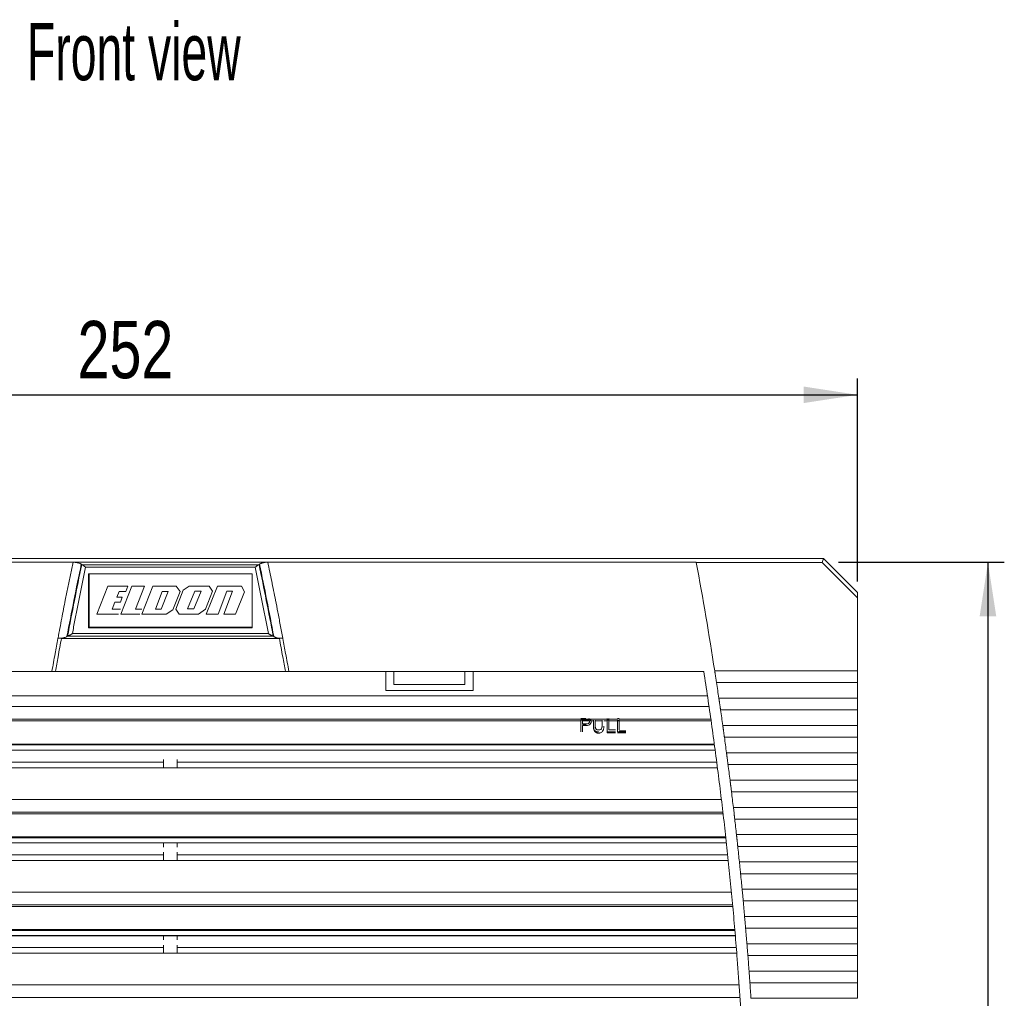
# Model space of a CAD drawing. Header units: millimetres. Extents: x 49 to 855, y 213 to 585.
# Tile 4 of 9: x 147 to 327, y 406 to 585. Entities that reach past the tile are written whole.
import ezdxf

# ---------------------------------------------------------------- set-up
doc = ezdxf.new("R2010")
doc.units = ezdxf.units.MM
doc.header["$LTSCALE"] = 3
doc.layers.add('AA', color=7, linetype='Continuous')
doc.styles.add('SLDTEXTSTYLE0', font='TXT', dxfattribs={"width": 0.75})
doc.styles.add('SLDTEXTSTYLE1', font='TXT', dxfattribs={"width": 0.605})
doc.dimstyles.new('SLDDIMSTYLE0', dxfattribs={"dimtxt": 10.5, "dimasz": 9.906, "dimexe": 0, "dimexo": 0.0625, "dimgap": 2.625, "dimtad": 1, "dimrnd": 1e-09, "dimzin": 12, "dimdsep": 46, "dimtxsty": 'SLDTEXTSTYLE0', "dimsah": 1, "dimcen": 0.09, "dimadec": 0, "dimazin": 3, "dimtfac": 1, "dimtofl": 0, "dimtmove": 0, "dimatfit": 3, "dimfxl": 1, "dimfrac": 2, "dimtolj": 1, "dimtzin": 12, "dimarcsym": 0})
doc.dimstyles.new('SLDDIMSTYLE1', dxfattribs={"dimtxt": 10.5, "dimasz": 9.906, "dimexe": 0, "dimexo": 0.0625, "dimgap": 2.625, "dimtad": 1, "dimdec": 1, "dimrnd": 1e-09, "dimzin": 12, "dimdsep": 46, "dimtxsty": 'SLDTEXTSTYLE0', "dimsah": 1, "dimcen": 0.09, "dimadec": 0, "dimazin": 3, "dimtfac": 1, "dimtofl": 0, "dimtmove": 0, "dimatfit": 3, "dimfxl": 1, "dimfrac": 2, "dimtolj": 1, "dimtzin": 12, "dimarcsym": 0})

# ---------------------------------------------------------------- blocks, each defined once
blk = doc.blocks.new('*D3')
at = {"layer": 'AA', "color": 7}
for p, q in [((48.57, 482.06), (48.57, 519.27)), ((300.57, 482.06), (300.57, 519.27)), ((48.57, 516.27), (300.57, 516.27))]:
    blk.add_line(p, q, dxfattribs=at)
for points in [[(48.57, 516.27), (58.48, 514.75), (58.48, 517.79)], [(300.57, 516.27), (290.67, 517.79), (290.67, 514.75)]]:
    blk.add_solid(points, dxfattribs=at)
at = {"layer": 'AA', "color": 7, "insert": (157.55, 529.81, 47.58), "char_height": 10.5, "attachment_point": 1, "style": 'SLDTEXTSTYLE0'}
blk.add_mtext('252', dxfattribs=at)
blk = doc.blocks.new('*D4')
at = {"layer": 'AA', "color": 7}
for p, q in [((297.07, 485.57), (327.49, 485.57)), ((324.49, 485.57), (324.49, 233.59)), ((273.99, 233.59), (327.49, 233.59))]:
    blk.add_line(p, q, dxfattribs=at)
for points in [[(324.49, 485.57), (322.96, 475.66), (326.01, 475.66)], [(324.49, 233.59), (326.01, 243.49), (322.96, 243.49)]]:
    blk.add_solid(points, dxfattribs=at)
at = {"layer": 'AA', "color": 7, "insert": (310.95, 360.08, 47.58), "char_height": 10.5, "attachment_point": 1, "rotation": 90, "style": 'SLDTEXTSTYLE0'}
blk.add_mtext('252', dxfattribs=at)

msp = doc.modelspace()

# ---------------------------------------------------------------- linework, layer by layer
at = {"color": 7, "linetype": 'Continuous', "lineweight": 15}
for p, q in [((294.357, 486.271), (54.791, 486.271)), ((294.065, 485.567), (294.357, 486.271)), ((300.574, 480.054), (294.357, 486.271)), ((78.159, 485.588), (156.717, 485.588)), ((156.717, 485.588), (192.431, 485.588)), ((158.326, 485.168), (158.237, 485.227)), ((190.747, 485.124), (158.402, 485.124)), ((159.02, 484.673), (190.128, 484.673)), ((190.911, 485.227), (190.822, 485.168)), ((192.431, 485.588), (270.989, 485.588)), ((270.989, 485.588), (270.993, 485.567)), ((270.993, 485.567), (294.065, 485.567)), ((294.065, 485.567), (300.574, 479.058)), ((159.574, 473.556), (159.574, 483.488)), ((159.574, 483.488), (189.574, 483.488)), ((159.674, 473.708), (159.674, 483.458)), ((159.674, 483.458), (189.574, 483.458)), ((163.133, 481.218), (161.086, 476.094)), ((166.777, 481.218), (163.133, 481.218)), ((167.496, 481.193), (165.474, 476.094)), ((166.388, 480.245), (166.777, 481.218)), ((169.853, 481.193), (167.496, 481.193)), ((168.187, 476.992), (169.853, 481.193)), ((171.351, 481.181), (169.338, 476.094)), ((175.645, 481.181), (171.351, 481.181)), ((176.927, 480.436), (175.567, 476.992)), ((176.339, 480.245), (175.645, 481.181)), ((178.031, 481.218), (176.927, 480.436)), ((179.029, 480.291), (177.722, 477.065)), ((181.669, 481.218), (178.031, 481.218)), ((178.89, 477.065), (180.199, 480.291)), ((180.199, 480.291), (179.029, 480.291)), ((181.021, 476.992), (182.325, 480.291)), ((183.213, 481.218), (181.132, 476.094)), ((182.325, 480.291), (181.669, 481.218)), ((187.588, 481.218), (183.213, 481.218)), ((183.363, 476.094), (184.943, 480.291)), ((185.971, 480.291), (184.391, 476.094)), ((184.943, 480.291), (185.971, 480.291)), ((188.152, 480.17), (187.588, 481.218)), ((164.726, 479.162), (165.159, 480.245)), ((165.759, 479.162), (164.726, 479.162)), ((165.401, 478.264), (165.759, 479.162)), ((173.067, 480.245), (171.82, 476.992)), ((172.872, 476.992), (174.159, 480.245)), ((174.159, 480.245), (173.067, 480.245)), ((175.026, 476.873), (176.339, 480.245)), ((186.497, 476.094), (188.152, 480.17)), ((300.574, 479.058), (300.574, 480.054)), ((300.574, 465.672), (300.574, 479.058)), ((163.875, 476.992), (164.383, 478.264)), ((165.401, 476.992), (163.875, 476.992)), ((164.383, 478.264), (165.401, 478.264)), ((169.338, 476.992), (168.187, 476.992)), ((171.82, 476.992), (172.872, 476.992)), ((173.827, 476.094), (175.026, 476.873)), ((175.567, 476.992), (176.202, 476.094)), ((177.722, 477.065), (178.89, 477.065)), ((179.753, 476.094), (181.021, 476.992)), ((161.086, 476.094), (165.042, 476.094)), ((165.474, 476.094), (168.974, 476.094)), ((169.338, 476.094), (173.827, 476.094)), ((176.202, 476.094), (179.753, 476.094)), ((181.132, 476.094), (183.363, 476.094)), ((184.391, 476.094), (186.497, 476.094)), ((189.574, 473.556), (159.574, 473.556)), ((189.574, 473.708), (159.674, 473.708)), ((153.969, 471.688), (153.95, 471.588)), ((154.604, 471.688), (154.595, 471.636)), ((154.595, 471.636), (194.554, 471.636)), ((155.606, 471.948), (155.718, 472.007)), ((155.811, 472.051), (193.337, 472.051)), ((192.543, 472.502), (156.606, 472.502)), ((193.43, 472.007), (193.542, 471.948)), ((194.544, 471.688), (194.554, 471.636)), ((195.179, 471.688), (195.198, 471.588)), ((152.846, 465.588), (76.777, 465.588)), ((195.667, 465.588), (153.482, 465.588)), ((272.371, 465.588), (196.302, 465.588)), ((274.382, 465.672), (300.574, 465.672)), ((228.574, 463.186), (215.574, 463.186)), ((300.574, 463.518), (274.714, 463.518)), ((300.574, 460.671), (300.574, 463.518)), ((76.091, 461.086), (273.057, 461.086)), ((275.141, 460.671), (300.574, 460.671)), ((75.801, 459.117), (273.348, 459.117)), ((249.847, 456.936), (250.771, 456.936)), ((300.574, 458.517), (275.456, 458.517)), ((300.574, 455.669), (300.574, 458.517)), ((249.847, 456.492), (75.423, 456.492)), ((250.792, 455.671), (250.159, 455.671)), ((251.653, 456.646), (251.268, 456.646)), ((252.146, 456.492), (251.646, 456.492)), ((252.457, 456.492), (253.743, 456.492)), ((254.639, 456.492), (254.055, 456.492)), ((273.726, 456.492), (254.951, 456.492)), ((256.86, 456.646), (256.548, 456.646)), ((275.862, 455.669), (300.574, 455.669)), ((254.639, 454.513), (256.198, 454.513)), ((254.639, 454.513), (254.639, 454.316)), ((256.198, 454.316), (254.639, 454.316)), ((254.951, 454.879), (256.198, 454.879)), ((256.548, 454.513), (258.107, 454.513)), ((258.107, 454.316), (256.548, 454.316)), ((258.107, 454.691), (256.86, 454.691)), ((300.574, 453.515), (276.161, 453.515)), ((300.574, 450.667), (300.574, 453.515)), ((274.336, 452.092), (74.812, 452.092)), ((74.834, 452.252), (274.314, 452.252)), ((74.683, 451.132), (274.467, 451.132)), ((74.688, 451.171), (274.46, 451.171)), ((276.545, 450.667), (300.574, 450.667)), ((173.324, 447.918), (173.324, 448.946)), ((175.824, 448.946), (175.824, 447.918)), ((300.574, 448.513), (276.828, 448.513)), ((300.574, 445.665), (300.574, 448.513)), ((277.192, 445.665), (300.574, 445.665)), ((277.326, 444.588), (277.459, 443.511)), ((300.574, 443.511), (277.459, 443.511)), ((300.574, 440.664), (300.574, 443.511)), ((73.535, 442.117), (275.614, 442.117)), ((277.801, 440.664), (277.928, 439.587)), ((277.801, 440.664), (300.574, 440.664)), ((275.889, 439.799), (73.259, 439.799)), ((300.574, 438.51), (278.052, 438.51)), ((300.574, 435.662), (300.574, 438.51)), ((72.741, 435.252), (276.407, 435.252)), ((72.619, 434.132), (276.531, 434.132)), ((72.623, 434.171), (276.525, 434.171)), ((276.425, 435.092), (72.724, 435.092)), ((300.574, 433.508), (278.609, 433.508)), ((300.574, 430.66), (300.574, 433.508)), ((173.324, 430.918), (173.324, 431.946)), ((175.824, 431.946), (175.824, 430.918)), ((300.574, 425.658), (300.574, 428.506)), ((71.697, 425.117), (277.451, 425.117)), ((279.408, 425.658), (300.574, 425.658)), ((279.511, 424.581), (279.612, 423.504)), ((277.697, 422.492), (71.452, 422.492)), ((277.668, 422.799), (71.48, 422.799)), ((300.574, 423.504), (279.612, 423.504)), ((300.574, 420.657), (300.574, 423.504)), ((279.87, 420.657), (300.574, 420.657)), ((70.981, 417.132), (278.169, 417.132)), ((70.985, 417.171), (278.164, 417.171)), ((278.086, 418.092), (71.063, 418.092)), ((71.076, 418.252), (278.072, 418.252)), ((300.574, 418.503), (280.058, 418.503)), ((300.574, 415.655), (300.574, 418.503)), ((280.296, 415.655), (300.574, 415.655)), ((173.324, 413.918), (173.324, 414.946)), ((175.824, 414.946), (175.824, 413.918)), ((300.574, 410.668), (300.574, 413.501)), ((280.684, 410.668), (300.574, 410.668)), ((70.285, 408.117), (278.863, 408.117)), ((300.574, 405.666), (300.574, 408.514)), ((279.023, 405.799), (70.126, 405.799))]:
    msp.add_line(p, q, dxfattribs=at)
at = {"color": 144, "linetype": 'Continuous', "lineweight": 0}
for p, q in [((159.674, 483.088), (159.574, 483.088)), ((159.674, 482.588), (159.574, 482.588)), ((189.574, 483.488), (189.574, 473.556)), ((159.574, 481.088), (159.674, 481.088)), ((159.674, 480.588), (159.574, 480.588)), ((165.159, 480.245), (166.388, 480.245)), ((159.574, 477.588), (159.674, 477.588)), ((159.674, 477.088), (159.574, 477.088)), ((189.574, 473.688), (159.574, 473.688)), ((214.074, 462.062), (230.074, 462.062)), ((254.639, 456.771), (254.639, 456.936)), ((254.951, 456.936), (254.951, 456.771)), ((256.86, 456.936), (256.548, 456.936)), ((250.159, 456.646), (249.847, 456.646)), ((250.159, 456.646), (250.159, 456.726)), ((250.159, 456.726), (250.805, 456.726)), ((250.159, 455.957), (250.159, 456.646)), ((251.25, 456.492), (250.159, 456.492)), ((250.811, 455.957), (250.159, 455.957)), ((250.159, 455.786), (250.811, 455.786)), ((254.639, 456.771), (254.951, 456.771)), ((254.951, 456.646), (254.639, 456.646)), ((256.548, 456.646), (256.548, 454.513)), ((256.86, 454.879), (256.86, 456.646)), ((74.26, 447.918), (274.889, 447.918)), ((173.324, 448.946), (74.437, 448.946)), ((173.324, 449.434), (173.324, 449.278)), ((173.324, 449.405), (173.324, 449.434)), ((175.824, 449.434), (175.824, 449.278)), ((175.824, 449.405), (175.824, 449.434)), ((274.712, 448.946), (175.824, 448.946)), ((275.925, 439.492), (73.223, 439.492)), ((278.374, 435.662), (300.574, 435.662)), ((173.324, 431.946), (72.419, 431.946)), ((173.324, 432.434), (173.324, 432.278)), ((173.324, 432.405), (173.324, 432.434)), ((175.824, 432.434), (175.824, 432.278)), ((175.824, 432.405), (175.824, 432.434)), ((276.729, 431.946), (175.824, 431.946)), ((72.276, 430.918), (276.872, 430.918)), ((278.909, 430.66), (300.574, 430.66)), ((300.574, 428.506), (279.129, 428.506)), ((279.87, 420.657), (279.965, 419.58)), ((173.324, 415.434), (173.324, 415.278)), ((173.324, 415.405), (173.324, 415.434)), ((175.824, 415.434), (175.824, 415.278)), ((175.824, 415.405), (175.824, 415.434)), ((70.72, 413.918), (278.429, 413.918)), ((173.324, 414.946), (70.828, 414.946)), ((278.32, 414.946), (175.824, 414.946)), ((300.574, 413.501), (280.468, 413.501)), ((300.574, 408.514), (280.84, 408.514)), ((281.036, 405.666), (300.574, 405.666))]:
    msp.add_line(p, q, dxfattribs=at)
at = {"color": 8, "linetype": 'Continuous', "lineweight": 15}
for p, q in [((251.33, 456.799), (75.466, 456.799)), ((256.548, 456.799), (251.504, 456.799)), ((273.682, 456.799), (256.86, 456.799))]:
    msp.add_line(p, q, dxfattribs=at)
at = {"color": 7, "linetype": 'Continuous', "lineweight": 15}
for points, knots in [([(156.717, 485.588), (156.556, 484.814), (156.234, 483.27), (155.763, 480.956), (155.233, 478.302), (154.632, 475.215), (154.196, 472.894), (153.969, 471.688)], [0, 0, 0, 0, 0.1673143, 0.3339802, 0.5000004, 0.7401523, 1, 1, 1, 1]), ([(158.237, 485.227), (157.774, 483.018), (157.323, 480.808), (156.446, 476.382), (156.021, 474.168), (155.606, 471.948)], [0, 0, 0, 0, 0.5, 0.5, 1, 1, 1, 1]), ([(155.718, 472.007), (156.13, 474.205), (156.551, 476.401), (157.421, 480.788), (157.868, 482.979), (158.326, 485.168)], [0, 0, 0, 0, 0.5, 0.5, 1, 1, 1, 1]), ([(159.02, 484.673), (158.852, 483.863), (158.515, 482.243), (158.023, 479.811), (157.54, 477.377), (157.067, 474.941), (156.759, 473.315), (156.606, 472.502)], [0, 0, 0, 0, 0.2000033, 0.4000017, 0.5999984, 0.7999967, 1, 1, 1, 1]), ([(156.717, 485.588), (156.761, 485.587), (156.849, 485.586), (156.98, 485.58), (157.108, 485.57), (157.234, 485.556), (157.356, 485.538), (157.473, 485.517), (157.612, 485.487), (157.772, 485.443), (157.945, 485.381), (158.104, 485.31), (158.193, 485.255), (158.237, 485.227)], [0, 0, 0, 0, 0.0732057, 0.1459686, 0.2181962, 0.2897977, 0.3606868, 0.4307846, 0.5000224, 0.6203354, 0.744081, 0.870812, 1, 1, 1, 1]), ([(158.402, 485.124), (158.388, 485.131), (158.361, 485.145), (158.338, 485.16), (158.326, 485.168)], [0, 0, 0, 0, 0.4984444, 1, 1, 1, 1]), ([(158.402, 485.124), (158.418, 485.115), (158.451, 485.097), (158.506, 485.064), (158.565, 485.025), (158.63, 484.979), (158.718, 484.914), (158.849, 484.812), (158.957, 484.724), (159.02, 484.673)], [0, 0, 0, 0, 0.0880933, 0.1820802, 0.2820554, 0.3880974, 0.500272, 0.7070791, 1, 1, 1, 1]), ([(190.747, 485.124), (190.731, 485.115), (190.698, 485.098), (190.644, 485.065), (190.585, 485.025), (190.519, 484.98), (190.45, 484.928), (190.373, 484.869), (190.293, 484.805), (190.209, 484.739), (190.155, 484.695), (190.128, 484.673)], [0, 0, 0, 0, 0.0863397, 0.1794718, 0.2794956, 0.3863893, 0.500015, 0.6144633, 0.7496213, 0.8755251, 1, 1, 1, 1]), ([(192.543, 472.502), (192.389, 473.315), (192.082, 474.941), (191.608, 477.377), (191.125, 479.811), (190.633, 482.243), (190.296, 483.863), (190.128, 484.673)], [0, 0, 0, 0, 0.2000033, 0.4000016, 0.5999983, 0.7999967, 1, 1, 1, 1]), ([(190.822, 485.168), (190.81, 485.16), (190.787, 485.145), (190.76, 485.131), (190.747, 485.124)], [0, 0, 0, 0, 0.5015533, 1, 1, 1, 1]), ([(190.822, 485.168), (191.28, 482.979), (191.728, 480.788), (192.597, 476.401), (193.018, 474.205), (193.43, 472.007)], [0, 0, 0, 0, 0.5, 0.5, 1, 1, 1, 1]), ([(190.911, 485.227), (190.936, 485.243), (190.986, 485.275), (191.07, 485.319), (191.159, 485.361), (191.254, 485.399), (191.353, 485.434), (191.456, 485.465), (191.591, 485.5), (191.763, 485.535), (191.977, 485.564), (192.201, 485.584), (192.354, 485.586), (192.431, 485.588)], [0, 0, 0, 0, 0.0740855, 0.1474488, 0.2199858, 0.2915965, 0.3621879, 0.4316774, 0.499995, 0.6217145, 0.7459142, 0.8721696, 1, 1, 1, 1]), ([(193.542, 471.948), (193.127, 474.168), (192.702, 476.382), (191.825, 480.808), (191.374, 483.018), (190.911, 485.227)], [0, 0, 0, 0, 0.5, 0.5, 1, 1, 1, 1]), ([(195.179, 471.688), (195.027, 472.502), (194.729, 474.09), (194.284, 476.409), (193.764, 479.069), (193.153, 482.116), (192.672, 484.428), (192.431, 485.588)], [0, 0, 0, 0, 0.1754018, 0.3420678, 0.5, 0.7492512, 1, 1, 1, 1]), ([(153.95, 471.588), (153.78, 470.669), (153.408, 468.669), (153.044, 466.669), (152.846, 465.588)], [0, 0, 0, 0, 0.45949268, 1, 1, 1, 1]), ([(154.595, 471.636), (154.385, 470.515), (154.013, 468.501), (153.645, 466.485), (153.482, 465.59)], [0.0085337, 0.0085337, 0.0085337, 0.0085337, 0.56, 1, 1, 1, 1]), ([(154.595, 471.636), (154.634, 471.642), (154.712, 471.654), (154.826, 471.677), (154.937, 471.702), (155.046, 471.73), (155.202, 471.776), (155.399, 471.845), (155.537, 471.914), (155.606, 471.948)], [0, 0, 0, 0, 0.0992399, 0.1986314, 0.2985159, 0.3992299, 0.5011017, 0.7486669, 1, 1, 1, 1]), ([(155.718, 472.007), (155.733, 472.015), (155.763, 472.03), (155.795, 472.044), (155.811, 472.051)], [0, 0, 0, 0, 0.5011201, 1, 1, 1, 1]), ([(156.606, 472.502), (156.57, 472.48), (156.503, 472.439), (156.409, 472.381), (156.327, 472.331), (156.256, 472.29), (156.163, 472.235), (156.049, 472.169), (155.92, 472.1), (155.846, 472.067), (155.811, 472.051)], [0, 0, 0, 0, 0.12811404, 0.24210944, 0.34198856, 0.42775572, 0.49941871, 0.68832332, 0.85499335, 1, 1, 1, 1]), ([(193.337, 472.051), (193.317, 472.06), (193.276, 472.078), (193.207, 472.113), (193.13, 472.153), (193.045, 472.2), (192.93, 472.267), (192.762, 472.367), (192.624, 472.452), (192.543, 472.502)], [0, 0, 0, 0, 0.08449227, 0.17668501, 0.27673452, 0.38476301, 0.50086744, 0.70636506, 1, 1, 1, 1]), ([(193.337, 472.051), (193.353, 472.044), (193.386, 472.03), (193.415, 472.015), (193.43, 472.007)], [0, 0, 0, 0, 0.4988649, 1, 1, 1, 1]), ([(193.542, 471.948), (193.576, 471.93), (193.645, 471.895), (193.756, 471.847), (193.874, 471.802), (194.012, 471.756), (194.173, 471.71), (194.359, 471.668), (194.489, 471.646), (194.554, 471.636)], [0, 0, 0, 0, 0.1268285, 0.2521608, 0.3765345, 0.5005002, 0.6685925, 0.8345759, 1, 1, 1, 1]), ([(195.667, 465.59), (195.504, 466.485), (195.135, 468.501), (194.763, 470.515), (194.554, 471.636)], [0.0085337, 0.0085337, 0.0085337, 0.0085337, 0.4485337, 1, 1, 1, 1]), ([(196.302, 465.588), (196.105, 466.669), (195.74, 468.669), (195.369, 470.669), (195.198, 471.588)], [0, 0, 0, 0, 0.5405073, 1, 1, 1, 1]), ([(214.074, 465.588), (214.074, 465.588), (214.074, 465.482), (214.074, 465.085), (214.074, 464.794), (214.074, 464.097), (214.074, 463.691), (214.074, 462.863), (214.074, 462.441), (214.074, 462.062)], [0, 0, 0, 0, 0.25, 0.25, 0.5, 0.5, 0.75, 0.75, 1, 1, 1, 1]), ([(215.574, 463.186), (215.574, 463.505), (215.574, 463.821), (215.574, 464.403), (215.574, 464.669), (215.574, 465.111), (215.574, 465.287), (215.574, 465.526), (215.574, 465.588), (215.574, 465.588)], [0, 0, 0, 0, 0.25, 0.25, 0.5, 0.5, 0.75, 0.75, 1, 1, 1, 1]), ([(228.574, 465.588), (228.574, 465.588), (228.574, 465.526), (228.574, 465.287), (228.574, 465.111), (228.574, 464.669), (228.574, 464.403), (228.574, 463.821), (228.574, 463.505), (228.574, 463.186)], [0, 0, 0, 0, 0.25, 0.25, 0.5, 0.5, 0.75, 0.75, 1, 1, 1, 1]), ([(230.074, 462.062), (230.074, 462.441), (230.074, 462.863), (230.074, 463.691), (230.074, 464.097), (230.074, 464.794), (230.074, 465.085), (230.074, 465.482), (230.074, 465.588), (230.074, 465.588)], [0, 0, 0, 0, 0.25, 0.25, 0.5, 0.5, 0.75, 0.75, 1, 1, 1, 1]), ([(272.371, 253.588), (272.507, 254.463), (272.777, 256.214), (273.171, 258.842), (273.554, 261.471), (273.927, 264.102), (274.291, 266.733), (274.643, 269.366), (274.986, 272), (275.319, 274.635), (275.641, 277.272), (275.953, 279.909), (276.255, 282.548), (276.547, 285.188), (276.829, 287.829), (277.101, 290.471), (277.362, 293.115), (277.613, 295.759), (277.854, 298.405), (278.085, 301.052), (278.306, 303.7), (278.798, 309.894), (279.458, 319.64), (280.102, 332.947), (280.488, 346.264), (280.617, 359.587), (280.488, 372.911), (280.102, 386.228), (279.458, 399.535), (278.749, 410.004), (278.13, 417.641), (277.706, 422.454), (277.248, 427.262), (276.757, 432.066), (276.232, 436.867), (275.674, 441.664), (275.082, 446.457), (274.456, 451.245), (273.796, 456.03), (273.105, 460.812), (272.616, 463.996), (272.371, 465.588)], [0, 0, 0, 0, 0.0124868, 0.024972, 0.0374557, 0.049938, 0.0624192, 0.0748995, 0.087379, 0.099858, 0.1123366, 0.1248149, 0.1372933, 0.1497718, 0.1622507, 0.1747302, 0.1872103, 0.1996914, 0.2121736, 0.2246571, 0.237142, 0.2496286, 0.3122323, 0.3748131, 0.4373946, 0.5000002, 0.5626038, 0.6251847, 0.6877662, 0.7503717, 0.7730729, 0.7957693, 0.8184618, 0.8411517, 0.86384, 0.8865279, 0.9092165, 0.9319069, 0.9546002, 0.9772975, 1, 1, 1, 1]), ([(274.549, 464.595), (274.54, 464.651), (274.524, 464.757), (274.5, 464.911), (274.478, 465.054), (274.458, 465.185), (274.44, 465.305), (274.423, 465.413), (274.408, 465.509), (274.394, 465.595), (274.386, 465.648), (274.382, 465.672)], [0, 0, 0, 0, 0.1502065, 0.29064, 0.4213, 0.5421861, 0.6532982, 0.7546357, 0.8461987, 0.9279868, 1, 1, 1, 1]), ([(274.714, 463.518), (274.705, 463.572), (274.688, 463.686), (274.659, 463.875), (274.626, 464.09), (274.589, 464.334), (274.563, 464.505), (274.549, 464.595)], [0, 0, 0, 0, 0.1547951, 0.3321947, 0.5321971, 0.7547999, 1, 1, 1, 1]), ([(300.574, 463.518), (300.574, 463.568), (300.574, 463.667), (300.574, 463.818), (300.574, 463.971), (300.574, 464.125), (300.574, 464.28), (300.574, 464.437), (300.574, 464.635), (300.574, 464.871), (300.574, 465.144), (300.574, 465.412), (300.574, 465.585), (300.574, 465.672)], [0, 0, 0, 0, 0.0719592, 0.1434152, 0.214564, 0.2856038, 0.3567338, 0.4281527, 0.5000564, 0.6254412, 0.7498497, 0.874348, 1, 1, 1, 1]), ([(275.299, 459.594), (275.291, 459.649), (275.275, 459.756), (275.253, 459.91), (275.232, 460.053), (275.213, 460.184), (275.195, 460.304), (275.179, 460.412), (275.165, 460.508), (275.152, 460.593), (275.144, 460.646), (275.141, 460.671)], [0, 0, 0, 0, 0.1505635, 0.2912646, 0.4221032, 0.5430786, 0.6541907, 0.7554391, 0.8468235, 0.9283439, 1, 1, 1, 1]), ([(300.574, 458.517), (300.574, 458.566), (300.574, 458.665), (300.574, 458.816), (300.574, 458.969), (300.574, 459.123), (300.574, 459.279), (300.574, 459.436), (300.574, 459.633), (300.574, 459.869), (300.574, 460.142), (300.574, 460.41), (300.574, 460.584), (300.574, 460.671)], [0, 0, 0, 0, 0.0719592, 0.1434152, 0.214564, 0.2856038, 0.3567338, 0.4281527, 0.5000564, 0.6254412, 0.7498497, 0.874348, 1, 1, 1, 1]), ([(275.456, 458.517), (275.448, 458.57), (275.431, 458.685), (275.404, 458.873), (275.373, 459.089), (275.337, 459.332), (275.312, 459.504), (275.299, 459.594)], [0, 0, 0, 0, 0.1551262, 0.3326913, 0.5326938, 0.755131, 1, 1, 1, 1]), ([(251.653, 456.646), (251.644, 456.66), (251.626, 456.689), (251.59, 456.73), (251.545, 456.772), (251.489, 456.811), (251.422, 456.848), (251.343, 456.88), (251.283, 456.895), (251.252, 456.902)], [0, 0, 0, 0, 0.1189356, 0.2458282, 0.3806611, 0.5235239, 0.6743363, 0.8331849, 1, 1, 1, 1]), ([(249.847, 456.646), (249.847, 456.597), (249.847, 456.5), (249.847, 456.347), (249.847, 456.188), (249.847, 456.022), (249.847, 455.851), (249.847, 455.615), (249.847, 455.308), (249.847, 454.92), (249.847, 454.649), (249.847, 454.513)], [0, 0, 0, 0, 0.0835825, 0.1668975, 0.2500729, 0.3332373, 0.4165193, 0.5000471, 0.6667359, 0.8330435, 1, 1, 1, 1]), ([(250.792, 455.671), (250.855, 455.672), (250.981, 455.676), (251.171, 455.704), (251.348, 455.763), (251.485, 455.852), (251.578, 455.955), (251.655, 456.076), (251.697, 456.193), (251.714, 456.301), (251.716, 456.354), (251.717, 456.383)], [0, 0, 0, 0, 0.124708, 0.2493546, 0.3801259, 0.499265, 0.5956822, 0.699368, 0.8497073, 0.9181266, 1, 1, 1, 1]), ([(251.252, 456.737), (251.278, 456.731), (251.33, 456.719), (251.399, 456.693), (251.46, 456.664), (251.511, 456.631), (251.555, 456.598), (251.591, 456.563), (251.622, 456.528), (251.638, 456.504), (251.646, 456.492)], [0, 0, 0, 0, 0.1464194, 0.2867579, 0.4209146, 0.5489445, 0.6708741, 0.7866751, 0.8963801, 1, 1, 1, 1]), ([(251.717, 456.383), (251.716, 456.406), (251.715, 456.452), (251.704, 456.52), (251.684, 456.585), (251.663, 456.625), (251.653, 456.646)], [0, 0, 0, 0, 0.2525802, 0.5034322, 0.7525132, 1, 1, 1, 1]), ([(252.146, 455.726), (252.146, 455.683), (252.147, 455.595), (252.157, 455.46), (252.175, 455.312), (252.212, 455.126), (252.283, 454.918), (252.423, 454.714), (252.617, 454.567), (252.812, 454.5), (252.976, 454.474), (253.059, 454.471), (253.104, 454.47)], [0, 0, 0, 0, 0.0821831, 0.1654507, 0.2498807, 0.3501161, 0.4984126, 0.623439, 0.7485046, 0.873874, 0.9321332, 1, 1, 1, 1]), ([(253.104, 454.273), (253.06, 454.274), (252.976, 454.277), (252.812, 454.303), (252.617, 454.372), (252.423, 454.523), (252.298, 454.708), (252.233, 454.883), (252.195, 455.024), (252.172, 455.155), (252.157, 455.283), (252.147, 455.42), (252.146, 455.508), (252.146, 455.552)], [0, 0, 0, 0, 0.067276, 0.125036, 0.2502108, 0.3754837, 0.5008375, 0.6049175, 0.688278, 0.7509024, 0.8350342, 0.9180391, 1, 1, 1, 1]), ([(252.457, 455.724), (252.457, 455.781), (252.457, 455.893), (252.457, 456.054), (252.457, 456.211), (252.457, 456.362), (252.457, 456.507), (252.457, 456.599), (252.457, 456.646)], [0, 0, 0, 0, 0.1670542, 0.3336436, 0.5, 0.6663564, 0.8329458, 1, 1, 1, 1]), ([(252.457, 456.492), (252.457, 456.445), (252.457, 456.351), (252.457, 456.203), (252.457, 456.049), (252.457, 455.889), (252.457, 455.723), (252.457, 455.608), (252.457, 455.551)], [0, 0, 0, 0, 0.1670965, 0.3336775, 0.5, 0.6663225, 0.8329035, 1, 1, 1, 1]), ([(253.081, 454.84), (253.044, 454.842), (252.979, 454.845), (252.881, 454.863), (252.793, 454.896), (252.697, 454.953), (252.606, 455.039), (252.534, 455.156), (252.491, 455.294), (252.47, 455.434), (252.46, 455.581), (252.458, 455.673), (252.457, 455.724)], [0, 0, 0, 0, 0.0788542, 0.1418801, 0.2143586, 0.284959, 0.3901753, 0.4996413, 0.6127239, 0.7497232, 0.8614151, 1, 1, 1, 1]), ([(253.743, 455.724), (253.742, 455.672), (253.74, 455.577), (253.727, 455.426), (253.702, 455.283), (253.655, 455.136), (253.572, 455.001), (253.43, 454.9), (253.292, 454.858), (253.177, 454.843), (253.12, 454.841), (253.089, 454.84)], [0, 0, 0, 0, 0.1386775, 0.2516597, 0.388744, 0.5033611, 0.6287882, 0.7542463, 0.8799748, 0.9337152, 1, 1, 1, 1]), ([(254.055, 455.552), (254.054, 455.497), (254.052, 455.39), (254.038, 455.232), (254.017, 455.086), (253.987, 454.953), (253.949, 454.834), (253.901, 454.726), (253.84, 454.628), (253.741, 454.508), (253.585, 454.38), (253.394, 454.304), (253.231, 454.278), (253.148, 454.275), (253.104, 454.273)], [0, 0, 0, 0, 0.1044978, 0.2000999, 0.2870561, 0.365699, 0.4364784, 0.5000116, 0.5628081, 0.6251961, 0.7500077, 0.8744923, 0.9335987, 1, 1, 1, 1]), ([(253.743, 456.646), (253.743, 456.599), (253.743, 456.507), (253.743, 456.362), (253.743, 456.211), (253.743, 456.054), (253.743, 455.893), (253.743, 455.781), (253.743, 455.724)], [0, 0, 0, 0, 0.16705422, 0.33364357, 0.5, 0.66635643, 0.83294578, 1, 1, 1, 1]), ([(253.743, 455.551), (253.743, 455.608), (253.743, 455.723), (253.743, 455.889), (253.743, 456.049), (253.743, 456.203), (253.743, 456.351), (253.743, 456.445), (253.743, 456.492)], [0, 0, 0, 0, 0.1670965, 0.3336775, 0.5, 0.6663225, 0.8329035, 1, 1, 1, 1]), ([(254.639, 456.646), (254.639, 456.597), (254.639, 456.5), (254.639, 456.347), (254.639, 456.188), (254.639, 456.022), (254.639, 455.851), (254.639, 455.615), (254.639, 455.308), (254.639, 454.92), (254.639, 454.649), (254.639, 454.513)], [0, 0, 0, 0, 0.0835825, 0.1668975, 0.2500729, 0.3332373, 0.4165193, 0.5000471, 0.6667359, 0.8330435, 1, 1, 1, 1]), ([(254.951, 454.879), (254.951, 454.946), (254.951, 455.081), (254.951, 455.277), (254.951, 455.468), (254.951, 455.654), (254.951, 455.875), (254.951, 456.124), (254.951, 456.397), (254.951, 456.563), (254.951, 456.646)], [0, 0, 0, 0, 0.100203, 0.2001477, 0.2999937, 0.3999008, 0.5000288, 0.6666509, 0.8330609, 1, 1, 1, 1]), ([(276.012, 454.592), (276.004, 454.647), (275.989, 454.755), (275.968, 454.909), (275.948, 455.052), (275.93, 455.184), (275.913, 455.303), (275.898, 455.411), (275.884, 455.507), (275.872, 455.592), (275.865, 455.644), (275.862, 455.669)], [0, 0, 0, 0, 0.1509669, 0.2919707, 0.4230111, 0.5440874, 0.6551996, 0.7563471, 0.8475298, 0.9287475, 1, 1, 1, 1]), ([(300.574, 453.515), (300.574, 453.564), (300.574, 453.663), (300.574, 453.815), (300.574, 453.967), (300.574, 454.121), (300.574, 454.277), (300.574, 454.434), (300.574, 454.631), (300.574, 454.868), (300.574, 455.14), (300.574, 455.409), (300.574, 455.582), (300.574, 455.669)], [0, 0, 0, 0, 0.0719592, 0.1434152, 0.214564, 0.2856038, 0.3567338, 0.4281527, 0.5000564, 0.6254412, 0.7498497, 0.874348, 1, 1, 1, 1]), ([(276.161, 453.515), (276.153, 453.569), (276.137, 453.684), (276.111, 453.872), (276.082, 454.088), (276.048, 454.331), (276.024, 454.502), (276.012, 454.592)], [0, 0, 0, 0, 0.1554868, 0.3332323, 0.5332348, 0.7554917, 1, 1, 1, 1]), ([(276.688, 449.59), (276.68, 449.646), (276.666, 449.753), (276.646, 449.908), (276.627, 450.052), (276.61, 450.183), (276.594, 450.303), (276.58, 450.41), (276.567, 450.506), (276.556, 450.591), (276.549, 450.643), (276.545, 450.667)], [0, 0, 0, 0, 0.1514262, 0.2927745, 0.4240445, 0.5452357, 0.6563479, 0.7573807, 0.8483337, 0.9292069, 1, 1, 1, 1]), ([(276.828, 448.513), (276.821, 448.567), (276.806, 448.682), (276.782, 448.871), (276.753, 449.087), (276.722, 449.329), (276.699, 449.501), (276.688, 449.59)], [0, 0, 0, 0, 0.1558813, 0.3338241, 0.5338266, 0.7558862, 1, 1, 1, 1]), ([(300.574, 448.513), (300.574, 448.563), (300.574, 448.662), (300.574, 448.813), (300.574, 448.965), (300.574, 449.119), (300.574, 449.275), (300.574, 449.432), (300.574, 449.629), (300.574, 449.866), (300.574, 450.138), (300.574, 450.407), (300.574, 450.58), (300.574, 450.667)], [0, 0, 0, 0, 0.0719592, 0.1434152, 0.214564, 0.2856038, 0.3567338, 0.4281527, 0.5000564, 0.6254412, 0.7498497, 0.874348, 1, 1, 1, 1]), ([(277.326, 444.588), (277.319, 444.644), (277.306, 444.752), (277.287, 444.908), (277.269, 445.051), (277.252, 445.183), (277.238, 445.302), (277.224, 445.41), (277.212, 445.505), (277.201, 445.589), (277.195, 445.641), (277.192, 445.665)], [0, 0, 0, 0, 0.1519531, 0.2936966, 0.4252301, 0.5465532, 0.6576654, 0.7585665, 0.8492561, 0.929734, 1, 1, 1, 1]), ([(300.574, 443.511), (300.574, 443.561), (300.574, 443.66), (300.574, 443.811), (300.574, 443.964), (300.574, 444.118), (300.574, 444.273), (300.574, 444.43), (300.574, 444.628), (300.574, 444.864), (300.574, 445.137), (300.574, 445.405), (300.574, 445.578), (300.574, 445.665)], [0, 0, 0, 0, 0.0719592, 0.1434152, 0.214564, 0.2856038, 0.3567338, 0.4281527, 0.5000564, 0.6254412, 0.7498497, 0.874348, 1, 1, 1, 1]), ([(300.574, 438.51), (300.574, 438.559), (300.574, 438.658), (300.574, 438.809), (300.574, 438.962), (300.574, 439.116), (300.574, 439.272), (300.574, 439.429), (300.574, 439.626), (300.574, 439.862), (300.574, 440.135), (300.574, 440.403), (300.574, 440.577), (300.574, 440.664)], [0, 0, 0, 0, 0.0719592, 0.1434152, 0.214564, 0.2856038, 0.3567338, 0.4281527, 0.5000564, 0.6254412, 0.7498497, 0.874348, 1, 1, 1, 1]), ([(278.052, 438.51), (278.046, 438.564), (278.033, 438.679), (278.011, 438.869), (277.986, 439.084), (277.958, 439.327), (277.938, 439.497), (277.928, 439.587)], [0, 0, 0, 0, 0.1567934, 0.3351923, 0.5351948, 0.7567983, 1, 1, 1, 1]), ([(278.492, 434.585), (278.486, 434.641), (278.474, 434.75), (278.457, 434.907), (278.441, 435.051), (278.427, 435.183), (278.414, 435.302), (278.402, 435.409), (278.391, 435.504), (278.382, 435.587), (278.376, 435.638), (278.374, 435.662)], [0, 0, 0, 0, 0.1532774, 0.2960142, 0.42821, 0.5498643, 0.6609767, 0.7615467, 0.8515741, 0.9310586, 1, 1, 1, 1]), ([(300.574, 433.508), (300.574, 433.557), (300.574, 433.656), (300.574, 433.808), (300.574, 433.96), (300.574, 434.114), (300.574, 434.27), (300.574, 434.427), (300.574, 434.624), (300.574, 434.861), (300.574, 435.133), (300.574, 435.402), (300.574, 435.575), (300.574, 435.662)], [0, 0, 0, 0, 0.0719592, 0.1434152, 0.214564, 0.2856038, 0.3567338, 0.4281527, 0.5000564, 0.6254412, 0.7498497, 0.874348, 1, 1, 1, 1]), ([(278.609, 433.508), (278.603, 433.562), (278.591, 433.678), (278.57, 433.868), (278.547, 434.083), (278.52, 434.325), (278.502, 434.496), (278.492, 434.585)], [0, 0, 0, 0, 0.1573248, 0.3359894, 0.5359919, 0.7573298, 1, 1, 1, 1]), ([(300.574, 428.506), (300.574, 428.556), (300.574, 428.655), (300.574, 428.806), (300.574, 428.958), (300.574, 429.112), (300.574, 429.268), (300.574, 429.425), (300.574, 429.622), (300.574, 429.859), (300.574, 430.131), (300.574, 430.4), (300.574, 430.573), (300.574, 430.66)], [0, 0, 0, 0, 0.0719592, 0.1434152, 0.214564, 0.2856038, 0.3567338, 0.4281527, 0.5000564, 0.6254412, 0.7498497, 0.874348, 1, 1, 1, 1]), ([(279.129, 428.506), (279.123, 428.561), (279.112, 428.677), (279.092, 428.867), (279.071, 429.083), (279.046, 429.324), (279.029, 429.494), (279.02, 429.583)], [0, 0, 0, 0, 0.1579185, 0.3368799, 0.5368824, 0.7579234, 1, 1, 1, 1]), ([(300.574, 423.504), (300.574, 423.554), (300.574, 423.653), (300.574, 423.804), (300.574, 423.957), (300.574, 424.111), (300.574, 424.266), (300.574, 424.423), (300.574, 424.621), (300.574, 424.857), (300.574, 425.13), (300.574, 425.398), (300.574, 425.571), (300.574, 425.658)], [0, 0, 0, 0, 0.0719592, 0.1434152, 0.214564, 0.2856038, 0.3567338, 0.4281527, 0.5000564, 0.6254412, 0.7498497, 0.874348, 1, 1, 1, 1]), ([(280.058, 418.503), (280.053, 418.558), (280.043, 418.675), (280.027, 418.865), (280.008, 419.081), (279.987, 419.322), (279.973, 419.491), (279.965, 419.58)], [0, 0, 0, 0, 0.1593424, 0.3390158, 0.5390182, 0.7593472, 1, 1, 1, 1]), ([(300.574, 418.503), (300.574, 418.552), (300.574, 418.651), (300.574, 418.802), (300.574, 418.955), (300.574, 419.109), (300.574, 419.265), (300.574, 419.422), (300.574, 419.619), (300.574, 419.855), (300.574, 420.128), (300.574, 420.396), (300.574, 420.57), (300.574, 420.657)], [0, 0, 0, 0, 0.0719592, 0.1434152, 0.214564, 0.2856038, 0.3567338, 0.4281527, 0.5000564, 0.6254412, 0.7498497, 0.874348, 1, 1, 1, 1]), ([(300.574, 413.501), (300.574, 413.55), (300.574, 413.649), (300.574, 413.801), (300.574, 413.953), (300.574, 414.107), (300.574, 414.263), (300.574, 414.42), (300.574, 414.617), (300.574, 414.854), (300.574, 415.126), (300.574, 415.395), (300.574, 415.568), (300.574, 415.655)], [0, 0, 0, 0, 0.07195917, 0.14341522, 0.21456397, 0.28560375, 0.35673382, 0.42815267, 0.50005641, 0.6254412, 0.74984966, 0.87434797, 1, 1, 1, 1]), ([(280.468, 413.501), (280.463, 413.556), (280.454, 413.674), (280.439, 413.865), (280.422, 414.081), (280.403, 414.321), (280.39, 414.49), (280.383, 414.578)], [0, 0, 0, 0, 0.1602067, 0.3403121, 0.5403144, 0.7602113, 1, 1, 1, 1]), ([(280.84, 408.514), (280.837, 408.559), (280.83, 408.656), (280.819, 408.81), (280.806, 408.982), (280.793, 409.17), (280.778, 409.375), (280.768, 409.517), (280.763, 409.591)], [0, 0, 0, 0, 0.1329827, 0.27944, 0.4393712, 0.6127756, 0.7996522, 1, 1, 1, 1])]:
    msp.add_open_spline(points, degree=3, knots=knots, dxfattribs=at)
for points in [[(270.993, 485.567), (272.22, 478.952), (273.35, 472.32), (274.382, 465.672)], [(153.969, 471.688), (154.186, 471.688), (154.398, 471.688), (154.604, 471.688)], [(195.179, 471.688), (194.97, 471.688), (194.753, 471.687), (194.544, 471.688)], [(153.482, 465.59), (153.275, 465.589), (153.063, 465.589), (152.846, 465.588)], [(196.302, 465.588), (196.085, 465.589), (195.873, 465.589), (195.667, 465.59)], [(274.714, 463.518), (274.858, 462.569), (275, 461.62), (275.141, 460.671)], [(275.456, 458.517), (275.593, 457.568), (275.728, 456.618), (275.862, 455.669)], [(250.159, 455.671), (250.159, 455.313), (250.159, 454.923), (250.159, 454.513)], [(252.146, 455.726), (252.146, 456.064), (252.146, 456.373), (252.146, 456.646)], [(276.161, 453.515), (276.291, 452.566), (276.419, 451.617), (276.545, 450.667)], [(276.828, 448.513), (276.951, 447.564), (277.073, 446.615), (277.192, 445.665)], [(277.459, 443.511), (277.517, 443.037), (277.632, 442.088), (277.745, 441.138), (277.801, 440.664)], [(278.052, 438.51), (278.161, 437.561), (278.269, 436.611), (278.374, 435.662)], [(278.609, 433.508), (278.711, 432.559), (278.811, 431.61), (278.909, 430.66)], [(279.02, 429.583), (278.983, 429.95), (278.946, 430.317), (278.909, 430.66)], [(279.511, 424.581), (279.477, 424.949), (279.442, 425.316), (279.408, 425.658)], [(279.612, 423.504), (279.656, 423.03), (279.743, 422.081), (279.828, 421.131), (279.87, 420.657)], [(280.058, 418.503), (280.139, 417.554), (280.218, 416.604), (280.296, 415.655)], [(280.383, 414.578), (280.354, 414.945), (280.325, 415.312), (280.296, 415.655)], [(280.763, 409.591), (280.736, 409.958), (280.71, 410.325), (280.684, 410.668)], [(280.84, 408.514), (280.907, 407.564), (280.973, 406.615), (281.036, 405.666)]]:
    msp.add_open_spline(points, degree=3, dxfattribs=at)
at = {"color": 144, "linetype": 'Continuous', "lineweight": 0}
for points in [[(254.639, 456.936), (254.639, 456.889), (254.639, 456.796), (254.639, 456.696), (254.639, 456.646)], [(254.951, 456.646), (254.951, 456.696), (254.951, 456.796), (254.951, 456.889), (254.951, 456.936)], [(279.129, 428.506), (279.224, 427.557), (279.317, 426.608), (279.408, 425.658)], [(280.468, 413.501), (280.542, 412.557), (280.614, 411.612), (280.684, 410.668)]]:
    msp.add_open_spline(points, degree=3, dxfattribs=at)
for points, knots in [([(250.805, 456.726), (250.887, 456.725), (251.011, 456.724), (251.153, 456.703), (251.223, 456.675), (251.252, 456.656), (251.268, 456.646)], [0, 0, 0, 0, 0.4974038, 0.7479087, 0.8690225, 1, 1, 1, 1]), ([(251.405, 456.371), (251.403, 456.341), (251.4, 456.286), (251.376, 456.201), (251.331, 456.124), (251.231, 456.031), (251.047, 455.965), (250.89, 455.96), (250.811, 455.957)], [0, 0, 0, 0, 0.1376398, 0.2508143, 0.3821704, 0.5019354, 0.7501486, 1, 1, 1, 1]), ([(251.268, 456.646), (251.283, 456.634), (251.314, 456.609), (251.349, 456.567), (251.379, 456.515), (251.4, 456.45), (251.403, 456.399), (251.405, 456.371)], [0, 0, 0, 0, 0.163434, 0.328944, 0.4999798, 0.729994, 1, 1, 1, 1]), ([(173.324, 449.278), (173.324, 449.247), (173.324, 449.185), (173.324, 449.098), (173.324, 449.018), (173.324, 448.97), (173.324, 448.946)], [0, 0, 0, 0, 0.25132053, 0.5, 0.74867947, 1, 1, 1, 1]), ([(175.824, 449.278), (175.824, 449.247), (175.824, 449.185), (175.824, 449.098), (175.824, 449.018), (175.824, 448.97), (175.824, 448.946)], [0, 0, 0, 0, 0.25132053, 0.5, 0.74867947, 1, 1, 1, 1]), ([(173.324, 434.132), (173.324, 434.101), (173.324, 433.87), (173.324, 433.605), (173.324, 433.374)], [0, 0, 0, 0, 0.1302018, 1, 1, 1, 1]), ([(175.824, 434.132), (175.824, 434.101), (175.824, 433.87), (175.824, 433.605), (175.824, 433.374)], [0, 0, 0, 0, 0.1302018, 1, 1, 1, 1]), ([(173.324, 432.278), (173.324, 432.247), (173.324, 432.185), (173.324, 432.098), (173.324, 432.018), (173.324, 431.97), (173.324, 431.946)], [0, 0, 0, 0, 0.25132053, 0.5, 0.74867947, 1, 1, 1, 1]), ([(175.824, 432.278), (175.824, 432.247), (175.824, 432.185), (175.824, 432.098), (175.824, 432.018), (175.824, 431.97), (175.824, 431.946)], [0, 0, 0, 0, 0.25132053, 0.5, 0.74867947, 1, 1, 1, 1]), ([(173.324, 417.132), (173.324, 417.101), (173.324, 416.87), (173.324, 416.605), (173.324, 416.374)], [0, 0, 0, 0, 0.1302018, 1, 1, 1, 1]), ([(175.824, 417.132), (175.824, 417.101), (175.824, 416.87), (175.824, 416.605), (175.824, 416.374)], [0, 0, 0, 0, 0.1302018, 1, 1, 1, 1]), ([(173.324, 415.278), (173.324, 415.247), (173.324, 415.185), (173.324, 415.098), (173.324, 415.018), (173.324, 414.97), (173.324, 414.946)], [0, 0, 0, 0, 0.2513205, 0.5, 0.7486795, 1, 1, 1, 1]), ([(175.824, 415.278), (175.824, 415.247), (175.824, 415.185), (175.824, 415.098), (175.824, 415.018), (175.824, 414.97), (175.824, 414.946)], [0, 0, 0, 0, 0.25132053, 0.5, 0.74867947, 1, 1, 1, 1]), ([(300.574, 408.514), (300.574, 408.563), (300.574, 408.662), (300.574, 408.813), (300.574, 408.966), (300.574, 409.12), (300.574, 409.275), (300.574, 409.433), (300.574, 409.63), (300.574, 409.866), (300.574, 410.139), (300.574, 410.407), (300.574, 410.581), (300.574, 410.668)], [0, 0, 0, 0, 0.0719592, 0.1434152, 0.214564, 0.2856038, 0.3567338, 0.4281527, 0.5000564, 0.6254412, 0.7498497, 0.874348, 1, 1, 1, 1])]:
    msp.add_open_spline(points, degree=3, knots=knots, dxfattribs=at)

# ---------------------------------------------------------------- texts
at = {"layer": 'AA', "color": 7, "insert": (148.283, 584.417), "char_height": 10.5, "attachment_point": 1, "style": 'SLDTEXTSTYLE1'}
msp.add_mtext('Front view', dxfattribs=at)

# ---------------------------------------------------------------- dimensions: what is measured, and where the dimension line sits
at = {"layer": 'AA', "color": 7}
dim = msp.add_linear_dim(base=(300.574, 516.271), p1=(48.574, 479.058), p2=(300.574, 479.058), dimstyle='SLDDIMSTYLE0', dxfattribs=at)
dim.commit()
dim.dimension.update_dxf_attribs({"geometry": '*D3', "text_midpoint": (173.455, 516.271), "dimtype": 160})
dim = msp.add_linear_dim(base=(324.486, 233.588), p1=(294.065, 485.567), p2=(270.989, 233.588), angle=90, dimstyle='SLDDIMSTYLE1', dxfattribs=at)
dim.commit()
dim.dimension.update_dxf_attribs({"geometry": '*D4', "text_midpoint": (324.486, 375.984), "dimtype": 160})

doc.saveas('drawing.dxf')
